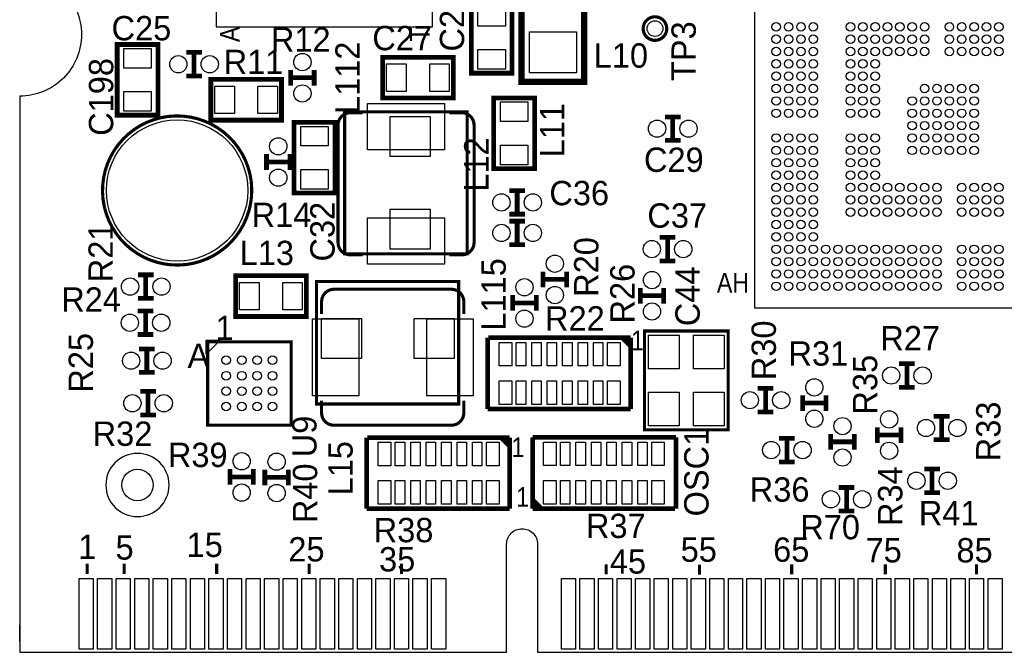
# Model space of a CAD drawing. Extents: x -1 to 150, y -33 to 40.
# Tile 2 of 6: x 0 to 32, y 0 to 20. Entities that reach past the tile are written whole.
import ezdxf
from ezdxf.enums import TextEntityAlignment as Align

# ---------------------------------------------------------------- set-up
doc = ezdxf.new("R2010")
doc.units = 0
for name, color, linetype in [('BOARD_GEOMETRY_OUTLINE', 4, 'CONTINUOUS'), ('PACKAGE_GEOMETRY_SILKSCREEN_TOP', 5, 'CONTINUOUS'), ('PIN_TOP', 6, 'CONTINUOUS'), ('REF_DES_SILKSCREEN_TOP', 7, 'CONTINUOUS')]:
    doc.layers.add(name, color=color, linetype=linetype)

msp = doc.modelspace()

# ---------------------------------------------------------------- linework, layer by layer
at = {"layer": 'BOARD_GEOMETRY_OUTLINE'}
msp.add_lwpolyline([(1.99898, 19.99996, -0.414214), (0, 18.00098), (0, 0), (15.75054, 0), (15.75054, 3.50012, -0.414214), (16.25092, 4.0005, -0.414214), (16.74876, 3.50012), (16.74876, 0), (67.59956, 0), (67.59956, 18.00098, -0.414214), (65.60058, 19.99996, -0.414214), (67.59956, 21.99894), (67.59956, 38.5572), (0, 38.5572), (0, 21.99894, -0.414214)], format="xyb", close=True, dxfattribs=at)
msp.add_lwpolyline([(0, 0.35052), (0, 0.87376)], dxfattribs=at)
at = {"layer": 'PACKAGE_GEOMETRY_SILKSCREEN_TOP'}
for points in [[(13.35532, 20.24888), (13.35532, 27.24912), (6.35508, 27.24912), (6.35508, 20.24888)], [(23.76932, 11.14552), (35.97148, 11.14552), (35.97148, 23.34768), (23.76932, 23.34768)], [(6.02996, 9.65454), (6.02996, 10.10412), (6.47954, 10.10412)]]:
    msp.add_lwpolyline(points, close=True, dxfattribs=at)
for points, const_width in [([(18.2626, 22.2758), (18.2626, 18.4658), (16.2306, 18.4658), (16.2306, 22.2758)], 0.2032), ([(15.9258, 21.0312), (15.9258, 18.7452), (14.605, 18.7452), (14.605, 21.0312)], 0.1524), ([(3.15214, 17.3863), (3.15214, 19.6723), (4.47294, 19.6723), (4.47294, 17.3863)], 0.1524), ([(14.02334, 17.93748), (11.73734, 17.93748), (11.73734, 19.25828), (14.02334, 19.25828)], 0.1524), ([(6.18236, 18.54454), (8.46836, 18.54454), (8.46836, 17.22374), (6.18236, 17.22374)], 0.1524), ([(15.33398, 15.65402), (15.33398, 17.94002), (16.65478, 17.94002), (16.65478, 15.65402)], 0.1524), ([(10.19556, 17.15008), (10.19556, 14.86408), (8.87476, 14.86408), (8.87476, 17.15008)], 0.1524), ([(9.268206, 10.86866), (6.982206, 10.86866), (6.982206, 12.18946), (9.268206, 12.18946)], 0.1524), ([(19.50466, 10.16254), (19.63166, 10.16254), (19.75866, 10.03554), (19.75866, 9.90854)], 0.1524), ([(15.59052, 6.93166), (15.71752, 6.93166), (15.84452, 6.80466), (15.84452, 6.67766)], 0.1524), ([(16.85544, 4.66852), (16.72844, 4.66852), (16.60144, 4.79552), (16.60144, 4.92252)], 0.1524)]:
    msp.add_lwpolyline(points, close=True, dxfattribs=dict(at, const_width=const_width))
at = {"layer": 'PACKAGE_GEOMETRY_SILKSCREEN_TOP', "const_width": 0.1016}
for points in [[(20.9296, 20.18792, 1), (20.1676, 20.18792, 1)], [(5.1435, 12.5349, 1), (5.0419, 17.3609, 1)]]:
    msp.add_lwpolyline(points, format="xyb", close=True, dxfattribs=at)
at = {"layer": 'PACKAGE_GEOMETRY_SILKSCREEN_TOP'}
for points, const_width in [([(5.8928, 19.41576), (5.3848, 19.41576)], 0.1524), ([(5.6388, 18.65376), (5.6388, 19.41576)], 0.1524), ([(8.763, 18.84934), (8.763, 18.34134)], 0.1524), ([(9.525, 18.84934), (9.525, 18.34134)], 0.1524), ([(5.8928, 18.65376), (5.3848, 18.65376)], 0.1524), ([(9.525, 18.59534), (8.763, 18.59534)], 0.1524), ([(14.47292, 15.278608), (14.47292, 12.900914), (10.510012, 12.900914), (10.510012, 17.496282), (14.47292, 17.496282), (14.47292, 14.77264)], 0.100076), ([(20.87118, 17.33042), (21.37918, 17.33042)], 0.1524), ([(21.12518, 17.33042), (21.12518, 16.56842)], 0.1524), ([(20.87118, 16.56842), (21.37918, 16.56842)], 0.1524), ([(7.98322, 15.61592), (7.98322, 16.12392)], 0.1524), ([(7.98322, 15.86992), (8.74522, 15.86992)], 0.1524), ([(8.74522, 15.61592), (8.74522, 16.12392)], 0.1524), ([(16.3449, 14.94282), (15.8369, 14.94282)], 0.1524), ([(16.0909, 14.18082), (16.0909, 14.94282)], 0.1524), ([(16.3449, 14.18082), (15.8369, 14.18082)], 0.1524), ([(15.8369, 13.95476), (16.3449, 13.95476)], 0.1524), ([(16.0909, 13.95476), (16.0909, 13.19276)], 0.1524), ([(20.701, 13.43152), (21.209, 13.43152)], 0.1524), ([(20.955, 13.43152), (20.955, 12.66952)], 0.1524), ([(15.8369, 13.19276), (16.3449, 13.19276)], 0.1524), ([(20.701, 12.66952), (21.209, 12.66952)], 0.1524), ([(3.82524, 12.2174), (4.33324, 12.2174)], 0.1524), ([(4.07924, 12.2174), (4.07924, 11.4554)], 0.1524), ([(16.9291, 12.32408), (16.9291, 11.81608)], 0.1524), ([(17.6911, 12.07008), (16.9291, 12.07008)], 0.1524), ([(17.6911, 12.32408), (17.6911, 11.81608)], 0.1524), ([(11.820652, 12.0015), (14.198346, 12.0015), (14.198346, 8.038592), (9.602978, 8.038592), (9.602978, 12.0015), (12.32662, 12.0015)], 0.100076), ([(20.07108, 11.79322), (20.07108, 11.28522)], 0.1524), ([(20.83308, 11.79322), (20.83308, 11.28522)], 0.1524), ([(3.82524, 11.4554), (4.33324, 11.4554)], 0.1524), ([(15.94612, 11.561826), (15.94612, 11.053826)], 0.1524), ([(16.70812, 11.561826), (16.70812, 11.053826)], 0.1524), ([(20.83308, 11.53922), (20.07108, 11.53922)], 0.1524), ([(16.70812, 11.307826), (15.94612, 11.307826)], 0.1524), ([(3.81762, 11.049), (4.32562, 11.049)], 0.1524), ([(4.07162, 11.049), (4.07162, 10.287)], 0.1524), ([(3.81762, 10.287), (4.32562, 10.287)], 0.1524), ([(15.13332, 10.18286), (15.13332, 7.87654)], 0.1524), ([(19.76628, 10.18286), (15.15872, 10.18286)], 0.1524), ([(19.76628, 7.87654), (19.76628, 10.18286)], 0.1524), ([(22.91207, 10.098532), (22.91207, 7.198614), (20.21205, 7.198614), (20.21205, 10.398506), (22.91207, 10.398506), (22.91207, 9.848596)], 0.100076), ([(3.858514, 9.81964), (4.366514, 9.81964)], 0.1524), ([(4.112514, 9.81964), (4.112514, 9.05764)], 0.1524), ([(6.47954, 10.05332), (8.77824, 10.05332), (8.77824, 7.35584), (6.08076, 7.35584), (6.08076, 10.05332), (6.5786, 10.05332)], 0.09906), ([(28.44292, 9.33958), (28.95092, 9.33958)], 0.1524), ([(28.69692, 9.33958), (28.69692, 8.57758)], 0.1524), ([(3.858514, 9.05764), (4.366514, 9.05764)], 0.1524), ([(23.87092, 8.54202), (24.37892, 8.54202)], 0.1524), ([(24.12492, 8.54202), (24.12492, 7.78002)], 0.1524), ([(28.44292, 8.57758), (28.95092, 8.57758)], 0.1524), ([(4.406646, 8.44296), (3.898646, 8.44296)], 0.1524), ([(4.152646, 7.68096), (4.152646, 8.44296)], 0.1524), ([(25.32126, 8.32104), (25.32126, 7.81304)], 0.1524), ([(26.08326, 8.32104), (26.08326, 7.81304)], 0.1524), ([(26.08326, 8.06704), (25.32126, 8.06704)], 0.1524), ([(4.406646, 7.68096), (3.898646, 7.68096)], 0.1524), ([(15.13332, 7.87654), (19.76628, 7.87654)], 0.1524), ([(23.87092, 7.78002), (24.37892, 7.78002)], 0.1524), ([(29.56814, 7.64032), (30.07614, 7.64032)], 0.1524), ([(29.82214, 7.64032), (29.82214, 6.87832)], 0.1524), ([(27.74188, 7.28472), (27.74188, 6.77672)], 0.1524), ([(28.50388, 7.28472), (28.50388, 6.77672)], 0.1524), ([(11.21918, 6.95198), (11.21918, 4.64566)], 0.1524), ([(15.85214, 6.95198), (11.24458, 6.95198)], 0.1524), ([(15.85214, 4.64566), (15.85214, 6.95198)], 0.1524), ([(21.22678, 6.95452), (16.59382, 6.95452)], 0.1524), ([(16.59382, 6.95452), (16.59382, 4.6482)], 0.1524), ([(21.22678, 4.6482), (21.22678, 6.95452)], 0.1524), ([(26.23312, 7.06628), (26.23312, 6.55828)], 0.1524), ([(26.99512, 7.06628), (26.99512, 6.55828)], 0.1524), ([(28.50388, 7.03072), (27.74188, 7.03072)], 0.1524), ([(24.5618, 6.92658), (25.0698, 6.92658)], 0.1524), ([(24.8158, 6.92658), (24.8158, 6.16458)], 0.1524), ([(26.99512, 6.81228), (26.23312, 6.81228)], 0.1524), ([(29.56814, 6.87832), (30.07614, 6.87832)], 0.1524), ([(24.5618, 6.16458), (25.0698, 6.16458)], 0.1524), ([(6.79958, 5.9309), (6.79958, 5.4229)], 0.1524), ([(7.56158, 5.6769), (6.79958, 5.6769)], 0.1524), ([(7.56158, 5.9309), (7.56158, 5.4229)], 0.1524), ([(7.92988, 5.91566), (7.92988, 5.40766)], 0.1524), ([(8.69188, 5.66166), (7.92988, 5.66166)], 0.1524), ([(8.69188, 5.91566), (8.69188, 5.40766)], 0.1524), ([(29.25826, 5.93344), (29.76626, 5.93344)], 0.1524), ([(29.51226, 5.93344), (29.51226, 5.17144)], 0.1524), ([(26.4922, 5.334), (27.0002, 5.334)], 0.1524), ([(26.7462, 5.334), (26.7462, 4.572)], 0.1524), ([(29.25826, 5.17144), (29.76626, 5.17144)], 0.1524), ([(11.21918, 4.64566), (15.85214, 4.64566)], 0.1524), ([(16.59382, 4.6482), (21.20138, 4.6482)], 0.1524), ([(26.4922, 4.572), (27.0002, 4.572)], 0.1524), ([(2.180082, 2.869946), (2.180082, 2.54)], 0.100076), ([(3.379978, 2.869946), (3.379978, 2.54)], 0.100076), ([(6.370066, 2.869946), (6.370066, 2.54)], 0.100076), ([(9.3599, 2.869946), (9.3599, 2.54)], 0.100076), ([(12.349988, 2.869946), (12.349988, 2.54)], 0.100076), ([(18.96999, 2.84988), (18.96999, 2.519934)], 0.100076), ([(21.99005, 2.839974), (21.99005, 2.510028)], 0.100076), ([(24.969978, 2.84988), (24.969978, 2.519934)], 0.100076), ([(27.999944, 2.84988), (27.999944, 2.519934)], 0.100076), ([(30.9499, 2.84988), (30.9499, 2.519934)], 0.100076)]:
    msp.add_lwpolyline(points, dxfattribs=dict(at, const_width=const_width))
at = {"layer": 'PACKAGE_GEOMETRY_SILKSCREEN_TOP', "const_width": 0.100076}
for points in [[(11.096752, 12.86383), (10.696702, 12.86383, -0.414167), (10.296906, 13.26388), (10.296906, 17.06372, -0.414167), (10.696702, 17.46377), (11.096752, 17.46377)], [(13.896848, 17.46377), (14.296898, 17.46377, -0.414167), (14.696694, 17.06372), (14.696694, 16.663924)], [(14.696694, 16.663924), (14.696694, 13.26388, -0.414167), (14.296898, 12.86383), (13.896848, 12.86383)], [(9.76503, 10.950448), (9.76503, 11.350498, -0.414167), (10.16508, 11.750294), (10.564876, 11.750294)], [(10.564876, 11.750294), (13.96492, 11.750294, -0.414167), (14.36497, 11.350498), (14.36497, 10.950448)], [(14.36497, 8.150352), (14.36497, 7.750302, -0.414167), (13.96492, 7.350506), (10.16508, 7.350506, -0.414167), (9.76503, 7.750302), (9.76503, 8.150352)]]:
    msp.add_lwpolyline(points, format="xyb", dxfattribs=at)
at = {"layer": 'PACKAGE_GEOMETRY_SILKSCREEN_TOP'}
msp.add_lwpolyline([(4.83362, 5.41528, 1), (2.78638, 5.41528, 1)], format="xyb", close=True, dxfattribs=at)
at = {"layer": 'PIN_TOP'}
for points in [[(14.8209, 20.9042), (15.7099, 20.9042), (15.7099, 20.2692), (14.8209, 20.2692)], [(16.4846, 18.7579), (16.4846, 20.0787), (18.0086, 20.0787), (18.0086, 18.7579)], [(4.25704, 18.9103), (3.36804, 18.9103), (3.36804, 19.5453), (4.25704, 19.5453)], [(14.8209, 19.5072), (15.7099, 19.5072), (15.7099, 18.8722), (14.8209, 18.8722)], [(12.49934, 19.04238), (12.49934, 18.15338), (11.86434, 18.15338), (11.86434, 19.04238)], [(13.89634, 19.04238), (13.89634, 18.15338), (13.26134, 18.15338), (13.26134, 19.04238)], [(6.30936, 17.43964), (6.30936, 18.32864), (6.94436, 18.32864), (6.94436, 17.43964)], [(7.70636, 17.43964), (7.70636, 18.32864), (8.34136, 18.32864), (8.34136, 17.43964)], [(4.25704, 17.5133), (3.36804, 17.5133), (3.36804, 18.1483), (4.25704, 18.1483)], [(11.2522, 17.762982), (13.7414, 17.762982), (13.7414, 16.264382), (11.2522, 16.264382)], [(16.43888, 17.17802), (15.54988, 17.17802), (15.54988, 17.81302), (16.43888, 17.81302)], [(11.97864, 17.342104), (13.27404, 17.342104), (13.27404, 16.046704), (11.97864, 16.046704)], [(9.09066, 17.02308), (9.97966, 17.02308), (9.97966, 16.38808), (9.09066, 16.38808)], [(16.43888, 15.78102), (15.54988, 15.78102), (15.54988, 16.41602), (16.43888, 16.41602)], [(9.09066, 15.62608), (9.97966, 15.62608), (9.97966, 14.99108), (9.09066, 14.99108)], [(11.97864, 14.341856), (13.27404, 14.341856), (13.27404, 13.046456), (11.97864, 13.046456)], [(11.2522, 14.063218), (13.7414, 14.063218), (13.7414, 12.564618), (11.2522, 12.564618)], [(7.744206, 11.97356), (7.744206, 11.08456), (7.109206, 11.08456), (7.109206, 11.97356)], [(9.141206, 11.97356), (9.141206, 11.08456), (8.506206, 11.08456), (8.506206, 11.97356)], [(9.465818, 8.3058), (9.465818, 10.795), (10.964418, 10.795), (10.964418, 8.3058)], [(9.757156, 9.50722), (9.757156, 10.80262), (11.052556, 10.80262), (11.052556, 9.50722)], [(12.757404, 9.50722), (12.757404, 10.80262), (14.052804, 10.80262), (14.052804, 9.50722)], [(13.165582, 8.3058), (13.165582, 10.795), (14.664182, 10.795), (14.664182, 8.3058)], [(20.341844, 10.269728), (21.332444, 10.269728), (21.332444, 9.177528), (20.341844, 9.177528)], [(21.791676, 10.269728), (22.782276, 10.269728), (22.782276, 9.177528), (21.791676, 9.177528)], [(15.51178, 10.033), (15.91818, 10.033), (15.91818, 9.271), (15.51178, 9.271)], [(16.36776, 10.033), (16.36776, 9.271), (16.06296, 9.271), (16.06296, 10.033)], [(16.86814, 10.033), (16.86814, 9.271), (16.56334, 9.271), (16.56334, 10.033)], [(17.36852, 10.033), (17.36852, 9.271), (17.06372, 9.271), (17.06372, 10.033)], [(17.86636, 10.033), (17.86636, 9.271), (17.56156, 9.271), (17.56156, 10.033)], [(18.36674, 10.033), (18.36674, 9.271), (18.06194, 9.271), (18.06194, 10.033)], [(18.86712, 10.033), (18.86712, 9.271), (18.56232, 9.271), (18.56232, 10.033)], [(19.0119, 10.033), (19.4183, 10.033), (19.4183, 9.271), (19.0119, 9.271)], [(15.91818, 8.0264), (15.51178, 8.0264), (15.51178, 8.7884), (15.91818, 8.7884)], [(16.36776, 8.7884), (16.36776, 8.0264), (16.06296, 8.0264), (16.06296, 8.7884)], [(16.86814, 8.7884), (16.86814, 8.0264), (16.56334, 8.0264), (16.56334, 8.7884)], [(17.36852, 8.7884), (17.36852, 8.0264), (17.06372, 8.0264), (17.06372, 8.7884)], [(17.86636, 8.7884), (17.86636, 8.0264), (17.56156, 8.0264), (17.56156, 8.7884)], [(18.36674, 8.7884), (18.36674, 8.0264), (18.06194, 8.0264), (18.06194, 8.7884)], [(18.86712, 8.7884), (18.86712, 8.0264), (18.56232, 8.0264), (18.56232, 8.7884)], [(19.4183, 8.0264), (19.0119, 8.0264), (19.0119, 8.7884), (19.4183, 8.7884)], [(20.341844, 8.419592), (21.332444, 8.419592), (21.332444, 7.327392), (20.341844, 7.327392)], [(21.791676, 8.419592), (22.782276, 8.419592), (22.782276, 7.327392), (21.791676, 7.327392)], [(11.59764, 6.80212), (12.00404, 6.80212), (12.00404, 6.04012), (11.59764, 6.04012)], [(12.45362, 6.80212), (12.45362, 6.04012), (12.14882, 6.04012), (12.14882, 6.80212)], [(12.954, 6.80212), (12.954, 6.04012), (12.6492, 6.04012), (12.6492, 6.80212)], [(13.45438, 6.80212), (13.45438, 6.04012), (13.14958, 6.04012), (13.14958, 6.80212)], [(13.95222, 6.80212), (13.95222, 6.04012), (13.64742, 6.04012), (13.64742, 6.80212)], [(14.4526, 6.80212), (14.4526, 6.04012), (14.1478, 6.04012), (14.1478, 6.80212)], [(14.95298, 6.80212), (14.95298, 6.04012), (14.64818, 6.04012), (14.64818, 6.80212)], [(15.09776, 6.80212), (15.50416, 6.80212), (15.50416, 6.04012), (15.09776, 6.04012)], [(16.9418, 6.80466), (17.3482, 6.80466), (17.3482, 6.04266), (16.9418, 6.04266)], [(17.49298, 6.04266), (17.49298, 6.80466), (17.79778, 6.80466), (17.79778, 6.04266)], [(17.99336, 6.04266), (17.99336, 6.80466), (18.29816, 6.80466), (18.29816, 6.04266)], [(18.49374, 6.04266), (18.49374, 6.80466), (18.79854, 6.80466), (18.79854, 6.04266)], [(18.99158, 6.04266), (18.99158, 6.80466), (19.29638, 6.80466), (19.29638, 6.04266)], [(19.49196, 6.04266), (19.49196, 6.80466), (19.79676, 6.80466), (19.79676, 6.04266)], [(19.99234, 6.04266), (19.99234, 6.80466), (20.29714, 6.80466), (20.29714, 6.04266)], [(20.44192, 6.80466), (20.84832, 6.80466), (20.84832, 6.04266), (20.44192, 6.04266)], [(12.00404, 4.79552), (11.59764, 4.79552), (11.59764, 5.55752), (12.00404, 5.55752)], [(12.45362, 5.55752), (12.45362, 4.79552), (12.14882, 4.79552), (12.14882, 5.55752)], [(12.954, 5.55752), (12.954, 4.79552), (12.6492, 4.79552), (12.6492, 5.55752)], [(13.45438, 5.55752), (13.45438, 4.79552), (13.14958, 4.79552), (13.14958, 5.55752)], [(13.95222, 5.55752), (13.95222, 4.79552), (13.64742, 4.79552), (13.64742, 5.55752)], [(14.4526, 5.55752), (14.4526, 4.79552), (14.1478, 4.79552), (14.1478, 5.55752)], [(14.95298, 5.55752), (14.95298, 4.79552), (14.64818, 4.79552), (14.64818, 5.55752)], [(15.50416, 4.79552), (15.09776, 4.79552), (15.09776, 5.55752), (15.50416, 5.55752)], [(17.3482, 4.79806), (16.9418, 4.79806), (16.9418, 5.56006), (17.3482, 5.56006)], [(17.49298, 4.79806), (17.49298, 5.56006), (17.79778, 5.56006), (17.79778, 4.79806)], [(17.99336, 4.79806), (17.99336, 5.56006), (18.29816, 5.56006), (18.29816, 4.79806)], [(18.49374, 4.79806), (18.49374, 5.56006), (18.79854, 5.56006), (18.79854, 4.79806)], [(18.99158, 4.79806), (18.99158, 5.56006), (19.29638, 5.56006), (19.29638, 4.79806)], [(19.49196, 4.79806), (19.49196, 5.56006), (19.79676, 5.56006), (19.79676, 4.79806)], [(19.99234, 4.79806), (19.99234, 5.56006), (20.29714, 5.56006), (20.29714, 4.79806)], [(20.84832, 4.79806), (20.44192, 4.79806), (20.44192, 5.56006), (20.84832, 5.56006)], [(1.92151, 0.100076), (1.92151, 2.386076), (2.37871, 2.386076), (2.37871, 0.100076)], [(2.521458, 0.100076), (2.521458, 2.386076), (2.978658, 2.386076), (2.978658, 0.100076)], [(3.121406, 0.100076), (3.121406, 2.386076), (3.578606, 2.386076), (3.578606, 0.100076)], [(3.721354, 0.100076), (3.721354, 2.386076), (4.178554, 2.386076), (4.178554, 0.100076)], [(4.321302, 0.100076), (4.321302, 2.386076), (4.778502, 2.386076), (4.778502, 0.100076)], [(4.921504, 0.100076), (4.921504, 2.386076), (5.378704, 2.386076), (5.378704, 0.100076)], [(5.521452, 0.100076), (5.521452, 2.386076), (5.978652, 2.386076), (5.978652, 0.100076)], [(6.1214, 0.100076), (6.1214, 2.386076), (6.5786, 2.386076), (6.5786, 0.100076)], [(6.721348, 0.100076), (6.721348, 2.386076), (7.178548, 2.386076), (7.178548, 0.100076)], [(7.321296, 0.100076), (7.321296, 2.386076), (7.778496, 2.386076), (7.778496, 0.100076)], [(7.921498, 0.100076), (7.921498, 2.386076), (8.378698, 2.386076), (8.378698, 0.100076)], [(8.521446, 0.100076), (8.521446, 2.386076), (8.978646, 2.386076), (8.978646, 0.100076)], [(9.121394, 0.100076), (9.121394, 2.386076), (9.578594, 2.386076), (9.578594, 0.100076)], [(9.721342, 0.100076), (9.721342, 2.386076), (10.178542, 2.386076), (10.178542, 0.100076)], [(10.32129, 0.100076), (10.32129, 2.386076), (10.77849, 2.386076), (10.77849, 0.100076)], [(10.921492, 0.100076), (10.921492, 2.386076), (11.378692, 2.386076), (11.378692, 0.100076)], [(11.52144, 0.100076), (11.52144, 2.386076), (11.97864, 2.386076), (11.97864, 0.100076)], [(12.121388, 0.100076), (12.121388, 2.386076), (12.578588, 2.386076), (12.578588, 0.100076)], [(12.721336, 0.100076), (12.721336, 2.386076), (13.178536, 2.386076), (13.178536, 0.100076)], [(13.321284, 0.100076), (13.321284, 2.386076), (13.778484, 2.386076), (13.778484, 0.100076)], [(17.521428, 0.100076), (17.521428, 2.386076), (17.978628, 2.386076), (17.978628, 0.100076)], [(18.121376, 0.100076), (18.121376, 2.386076), (18.578576, 2.386076), (18.578576, 0.100076)], [(18.721324, 0.100076), (18.721324, 2.386076), (19.178524, 2.386076), (19.178524, 0.100076)], [(19.321526, 0.100076), (19.321526, 2.386076), (19.778726, 2.386076), (19.778726, 0.100076)], [(19.921474, 0.100076), (19.921474, 2.386076), (20.378674, 2.386076), (20.378674, 0.100076)], [(20.521422, 0.100076), (20.521422, 2.386076), (20.978622, 2.386076), (20.978622, 0.100076)], [(21.12137, 0.100076), (21.12137, 2.386076), (21.57857, 2.386076), (21.57857, 0.100076)], [(21.721318, 0.100076), (21.721318, 2.386076), (22.178518, 2.386076), (22.178518, 0.100076)], [(22.32152, 0.100076), (22.32152, 2.386076), (22.77872, 2.386076), (22.77872, 0.100076)], [(22.921468, 0.100076), (22.921468, 2.386076), (23.378668, 2.386076), (23.378668, 0.100076)], [(23.521416, 0.100076), (23.521416, 2.386076), (23.978616, 2.386076), (23.978616, 0.100076)], [(24.121364, 0.100076), (24.121364, 2.386076), (24.578564, 2.386076), (24.578564, 0.100076)], [(24.721312, 0.100076), (24.721312, 2.386076), (25.178512, 2.386076), (25.178512, 0.100076)], [(25.321514, 0.100076), (25.321514, 2.386076), (25.778714, 2.386076), (25.778714, 0.100076)], [(25.921462, 0.100076), (25.921462, 2.386076), (26.378662, 2.386076), (26.378662, 0.100076)], [(26.52141, 0.100076), (26.52141, 2.386076), (26.97861, 2.386076), (26.97861, 0.100076)], [(27.121358, 0.100076), (27.121358, 2.386076), (27.578558, 2.386076), (27.578558, 0.100076)], [(27.721306, 0.100076), (27.721306, 2.386076), (28.178506, 2.386076), (28.178506, 0.100076)], [(28.321508, 0.100076), (28.321508, 2.386076), (28.778708, 2.386076), (28.778708, 0.100076)], [(28.921456, 0.100076), (28.921456, 2.386076), (29.378656, 2.386076), (29.378656, 0.100076)], [(29.521404, 0.100076), (29.521404, 2.386076), (29.978604, 2.386076), (29.978604, 0.100076)], [(30.121352, 0.100076), (30.121352, 2.386076), (30.578552, 2.386076), (30.578552, 0.100076)], [(30.7213, 0.100076), (30.7213, 2.386076), (31.1785, 2.386076), (31.1785, 0.100076)], [(31.321502, 0.100076), (31.321502, 2.386076), (31.778702, 2.386076), (31.778702, 0.100076)]]:
    msp.add_lwpolyline(points, close=True, dxfattribs=at)
for centre, radius in [((20.5486, 20.18792), 0.254), ((24.47036, 20.24634), 0.13716), ((24.87168, 20.24634), 0.13716), ((25.27046, 20.24634), 0.13716), ((25.66924, 20.24634), 0.13716), ((26.87066, 20.24634), 0.13716), ((27.26944, 20.24634), 0.13716), ((27.67076, 20.24634), 0.13716), ((28.06954, 20.24634), 0.13716), ((28.47086, 20.24634), 0.13716), ((28.86964, 20.24634), 0.13716), ((29.27096, 20.24634), 0.13716), ((30.07106, 20.24634), 0.13716), ((30.46984, 20.24634), 0.13716), ((30.87116, 20.24634), 0.13716), ((31.26994, 20.24634), 0.13716), ((31.67126, 20.24634), 0.13716), ((24.47036, 19.84756), 0.13716), ((24.87168, 19.84756), 0.13716), ((25.27046, 19.84756), 0.13716), ((25.66924, 19.84756), 0.13716), ((26.87066, 19.84756), 0.13716), ((27.26944, 19.84756), 0.13716), ((27.67076, 19.84756), 0.13716), ((28.06954, 19.84756), 0.13716), ((28.47086, 19.84756), 0.13716), ((28.86964, 19.84756), 0.13716), ((29.27096, 19.84756), 0.13716), ((30.07106, 19.84756), 0.13716), ((30.46984, 19.84756), 0.13716), ((30.87116, 19.84756), 0.13716), ((31.26994, 19.84756), 0.13716), ((31.67126, 19.84756), 0.13716), ((24.47036, 19.44624), 0.13716), ((24.87168, 19.44624), 0.13716), ((25.27046, 19.44624), 0.13716), ((25.66924, 19.44624), 0.13716), ((26.87066, 19.44624), 0.13716), ((27.26944, 19.44624), 0.13716), ((27.67076, 19.44624), 0.13716), ((28.06954, 19.44624), 0.13716), ((28.47086, 19.44624), 0.13716), ((28.86964, 19.44624), 0.13716), ((29.27096, 19.44624), 0.13716), ((30.07106, 19.44624), 0.13716), ((30.46984, 19.44624), 0.13716), ((30.87116, 19.44624), 0.13716), ((31.26994, 19.44624), 0.13716), ((31.67126, 19.44624), 0.13716), ((5.1308, 19.03476), 0.2794), ((6.1468, 19.03476), 0.2794), ((9.144, 19.10334), 0.2794), ((24.47036, 19.04746), 0.13716), ((24.87168, 19.04746), 0.13716), ((25.27046, 19.04746), 0.13716), ((25.66924, 19.04746), 0.13716), ((26.87066, 19.04746), 0.13716), ((27.26944, 19.04746), 0.13716), ((27.67076, 19.04746), 0.13716), ((24.47036, 18.64614), 0.13716), ((24.87168, 18.64614), 0.13716), ((25.27046, 18.64614), 0.13716), ((25.66924, 18.64614), 0.13716), ((26.87066, 18.64614), 0.13716), ((27.26944, 18.64614), 0.13716), ((27.67076, 18.64614), 0.13716), ((9.144, 18.08734), 0.2794), ((24.47036, 18.24736), 0.13716), ((24.87168, 18.24736), 0.13716), ((25.27046, 18.24736), 0.13716), ((25.66924, 18.24736), 0.13716), ((26.87066, 18.24736), 0.13716), ((27.26944, 18.24736), 0.13716), ((27.67076, 18.24736), 0.13716), ((29.27096, 18.24736), 0.13716), ((29.66974, 18.24736), 0.13716), ((30.07106, 18.24736), 0.13716), ((30.46984, 18.24736), 0.13716), ((30.87116, 18.24736), 0.13716), ((24.47036, 17.84604), 0.13716), ((24.87168, 17.84604), 0.13716), ((25.27046, 17.84604), 0.13716), ((25.66924, 17.84604), 0.13716), ((26.87066, 17.84604), 0.13716), ((27.26944, 17.84604), 0.13716), ((27.67076, 17.84604), 0.13716), ((28.86964, 17.84604), 0.13716), ((29.27096, 17.84604), 0.13716), ((29.66974, 17.84604), 0.13716), ((30.07106, 17.84604), 0.13716), ((30.46984, 17.84604), 0.13716), ((30.87116, 17.84604), 0.13716), ((24.47036, 17.44726), 0.13716), ((24.87168, 17.44726), 0.13716), ((25.27046, 17.44726), 0.13716), ((25.66924, 17.44726), 0.13716), ((26.87066, 17.44726), 0.13716), ((27.26944, 17.44726), 0.13716), ((27.67076, 17.44726), 0.13716), ((28.86964, 17.44726), 0.13716), ((29.27096, 17.44726), 0.13716), ((29.66974, 17.44726), 0.13716), ((30.07106, 17.44726), 0.13716), ((30.46984, 17.44726), 0.13716), ((30.87116, 17.44726), 0.13716), ((5.0927, 14.9479), 2.286), ((20.61718, 16.94942), 0.2794), ((21.63318, 16.94942), 0.2794), ((28.86964, 17.04594), 0.13716), ((29.27096, 17.04594), 0.13716), ((29.66974, 17.04594), 0.13716), ((30.07106, 17.04594), 0.13716), ((30.46984, 17.04594), 0.13716), ((30.87116, 17.04594), 0.13716), ((8.36422, 16.37792), 0.2794), ((24.47036, 16.64716), 0.13716), ((24.87168, 16.64716), 0.13716), ((25.27046, 16.64716), 0.13716), ((25.66924, 16.64716), 0.13716), ((26.87066, 16.64716), 0.13716), ((27.26944, 16.64716), 0.13716), ((27.67076, 16.64716), 0.13716), ((28.86964, 16.64716), 0.13716), ((29.27096, 16.64716), 0.13716), ((29.66974, 16.64716), 0.13716), ((30.07106, 16.64716), 0.13716), ((30.46984, 16.64716), 0.13716), ((30.87116, 16.64716), 0.13716), ((24.47036, 16.24584), 0.13716), ((24.87168, 16.24584), 0.13716), ((25.27046, 16.24584), 0.13716), ((25.66924, 16.24584), 0.13716), ((26.87066, 16.24584), 0.13716), ((27.26944, 16.24584), 0.13716), ((27.67076, 16.24584), 0.13716), ((28.86964, 16.24584), 0.13716), ((29.27096, 16.24584), 0.13716), ((29.66974, 16.24584), 0.13716), ((30.07106, 16.24584), 0.13716), ((30.46984, 16.24584), 0.13716), ((30.87116, 16.24584), 0.13716), ((24.47036, 15.84706), 0.13716), ((24.87168, 15.84706), 0.13716), ((25.27046, 15.84706), 0.13716), ((25.66924, 15.84706), 0.13716), ((26.87066, 15.84706), 0.13716), ((27.26944, 15.84706), 0.13716), ((27.67076, 15.84706), 0.13716), ((8.36422, 15.36192), 0.2794), ((24.47036, 15.44574), 0.13716), ((24.87168, 15.44574), 0.13716), ((25.27046, 15.44574), 0.13716), ((25.66924, 15.44574), 0.13716), ((26.87066, 15.44574), 0.13716), ((27.26944, 15.44574), 0.13716), ((27.67076, 15.44574), 0.13716), ((24.47036, 15.04696), 0.13716), ((24.87168, 15.04696), 0.13716), ((25.27046, 15.04696), 0.13716), ((25.66924, 15.04696), 0.13716), ((26.87066, 15.04696), 0.13716), ((27.26944, 15.04696), 0.13716), ((27.67076, 15.04696), 0.13716), ((28.06954, 15.04696), 0.13716), ((28.47086, 15.04696), 0.13716), ((28.86964, 15.04696), 0.13716), ((29.27096, 15.04696), 0.13716), ((29.66974, 15.04696), 0.13716), ((30.46984, 15.04696), 0.13716), ((30.87116, 15.04696), 0.13716), ((31.26994, 15.04696), 0.13716), ((31.67126, 15.04696), 0.13716), ((15.5829, 14.56182), 0.2794), ((16.5989, 14.56182), 0.2794), ((24.47036, 14.64564), 0.13716), ((24.87168, 14.64564), 0.13716), ((25.27046, 14.64564), 0.13716), ((25.66924, 14.64564), 0.13716), ((26.87066, 14.64564), 0.13716), ((27.26944, 14.64564), 0.13716), ((27.67076, 14.64564), 0.13716), ((28.06954, 14.64564), 0.13716), ((28.47086, 14.64564), 0.13716), ((28.86964, 14.64564), 0.13716), ((29.27096, 14.64564), 0.13716), ((29.66974, 14.64564), 0.13716), ((30.46984, 14.64564), 0.13716), ((30.87116, 14.64564), 0.13716), ((31.26994, 14.64564), 0.13716), ((31.67126, 14.64564), 0.13716), ((24.47036, 14.24686), 0.13716), ((24.87168, 14.24686), 0.13716), ((25.27046, 14.24686), 0.13716), ((25.66924, 14.24686), 0.13716), ((26.87066, 14.24686), 0.13716), ((27.26944, 14.24686), 0.13716), ((27.67076, 14.24686), 0.13716), ((28.06954, 14.24686), 0.13716), ((28.47086, 14.24686), 0.13716), ((28.86964, 14.24686), 0.13716), ((29.27096, 14.24686), 0.13716), ((29.66974, 14.24686), 0.13716), ((30.46984, 14.24686), 0.13716), ((30.87116, 14.24686), 0.13716), ((31.26994, 14.24686), 0.13716), ((31.67126, 14.24686), 0.13716), ((15.5829, 13.57376), 0.2794), ((16.5989, 13.57376), 0.2794), ((24.47036, 13.84554), 0.13716), ((24.87168, 13.84554), 0.13716), ((25.27046, 13.84554), 0.13716), ((25.66924, 13.84554), 0.13716), ((24.47036, 13.44676), 0.13716), ((24.87168, 13.44676), 0.13716), ((25.27046, 13.44676), 0.13716), ((25.66924, 13.44676), 0.13716), ((20.447, 13.05052), 0.2794), ((21.463, 13.05052), 0.2794), ((24.47036, 13.04544), 0.13716), ((24.87168, 13.04544), 0.13716), ((25.27046, 13.04544), 0.13716), ((25.66924, 13.04544), 0.13716), ((26.07056, 13.04544), 0.13716), ((26.46934, 13.04544), 0.13716), ((26.87066, 13.04544), 0.13716), ((27.26944, 13.04544), 0.13716), ((27.67076, 13.04544), 0.13716), ((28.06954, 13.04544), 0.13716), ((28.47086, 13.04544), 0.13716), ((28.86964, 13.04544), 0.13716), ((29.27096, 13.04544), 0.13716), ((29.66974, 13.04544), 0.13716), ((30.46984, 13.04544), 0.13716), ((30.87116, 13.04544), 0.13716), ((31.26994, 13.04544), 0.13716), ((31.67126, 13.04544), 0.13716), ((17.3101, 12.57808), 0.2794), ((24.47036, 12.64666), 0.13716), ((24.87168, 12.64666), 0.13716), ((25.27046, 12.64666), 0.13716), ((25.66924, 12.64666), 0.13716), ((26.07056, 12.64666), 0.13716), ((26.46934, 12.64666), 0.13716), ((26.87066, 12.64666), 0.13716), ((27.26944, 12.64666), 0.13716), ((27.67076, 12.64666), 0.13716), ((28.06954, 12.64666), 0.13716), ((28.47086, 12.64666), 0.13716), ((28.86964, 12.64666), 0.13716), ((29.27096, 12.64666), 0.13716), ((29.66974, 12.64666), 0.13716), ((30.46984, 12.64666), 0.13716), ((30.87116, 12.64666), 0.13716), ((31.26994, 12.64666), 0.13716), ((31.67126, 12.64666), 0.13716), ((3.57124, 11.8364), 0.2794), ((4.58724, 11.8364), 0.2794), ((20.45208, 12.04722), 0.2794), ((24.47036, 12.24788), 0.13716), ((24.87168, 12.24788), 0.13716), ((25.27046, 12.24788), 0.13716), ((25.66924, 12.24788), 0.13716), ((26.07056, 12.24788), 0.13716), ((26.46934, 12.24788), 0.13716), ((26.87066, 12.24788), 0.13716), ((27.26944, 12.24788), 0.13716), ((27.67076, 12.24788), 0.13716), ((28.06954, 12.24788), 0.13716), ((28.47086, 12.24788), 0.13716), ((28.86964, 12.24788), 0.13716), ((29.27096, 12.24788), 0.13716), ((29.66974, 12.24788), 0.13716), ((30.46984, 12.24788), 0.13716), ((30.87116, 12.24788), 0.13716), ((31.26994, 12.24788), 0.13716), ((31.67126, 12.24788), 0.13716), ((16.32712, 11.815826), 0.2794), ((17.3101, 11.56208), 0.2794), ((24.47036, 11.84656), 0.13716), ((24.87168, 11.84656), 0.13716), ((25.27046, 11.84656), 0.13716), ((25.66924, 11.84656), 0.13716), ((26.07056, 11.84656), 0.13716), ((26.46934, 11.84656), 0.13716), ((26.87066, 11.84656), 0.13716), ((27.26944, 11.84656), 0.13716), ((27.67076, 11.84656), 0.13716), ((28.06954, 11.84656), 0.13716), ((28.47086, 11.84656), 0.13716), ((28.86964, 11.84656), 0.13716), ((29.27096, 11.84656), 0.13716), ((29.66974, 11.84656), 0.13716), ((30.46984, 11.84656), 0.13716), ((30.87116, 11.84656), 0.13716), ((31.26994, 11.84656), 0.13716), ((31.67126, 11.84656), 0.13716), ((20.45208, 11.03122), 0.2794), ((3.56362, 10.668), 0.2794), ((4.57962, 10.668), 0.2794), ((16.32712, 10.799826), 0.2794), ((3.604514, 9.43864), 0.2794), ((4.620514, 9.43864), 0.2794), ((6.6802, 9.45388), 0.1397), ((7.18058, 9.45388), 0.1397), ((7.67842, 9.45388), 0.1397), ((8.1788, 9.45388), 0.1397), ((28.18892, 8.95858), 0.2794), ((29.20492, 8.95858), 0.2794), ((6.6802, 8.9535), 0.1397), ((7.18058, 8.9535), 0.1397), ((7.67842, 8.9535), 0.1397), ((8.1788, 8.9535), 0.1397), ((25.70226, 8.57504), 0.2794), ((3.644646, 8.06196), 0.2794), ((4.660646, 8.06196), 0.2794), ((6.6802, 8.45566), 0.1397), ((7.18058, 8.45566), 0.1397), ((7.67842, 8.45566), 0.1397), ((8.1788, 8.45566), 0.1397), ((23.61692, 8.16102), 0.2794), ((24.63292, 8.16102), 0.2794), ((6.6802, 7.95528), 0.1397), ((7.18058, 7.95528), 0.1397), ((7.67842, 7.95528), 0.1397), ((8.1788, 7.95528), 0.1397), ((25.70226, 7.55904), 0.2794), ((28.12288, 7.53872), 0.2794), ((26.61412, 7.32028), 0.2794), ((29.31414, 7.25932), 0.2794), ((30.33014, 7.25932), 0.2794), ((24.3078, 6.54558), 0.2794), ((25.3238, 6.54558), 0.2794), ((28.12288, 6.52272), 0.2794), ((7.18058, 6.1849), 0.2794), ((8.31088, 6.16966), 0.2794), ((26.61412, 6.30428), 0.2794), ((3.81, 5.41528), 0.508), ((29.00426, 5.55244), 0.2794), ((30.02026, 5.55244), 0.2794), ((7.18058, 5.1689), 0.2794), ((8.31088, 5.15366), 0.2794), ((26.2382, 4.953), 0.2794), ((27.2542, 4.953), 0.2794)]:
    msp.add_circle(centre, radius, dxfattribs=at)

# ---------------------------------------------------------------- texts
at = {"layer": 'PACKAGE_GEOMETRY_SILKSCREEN_TOP', "width": 0.88}
for s, p in [('A', (7.112, 19.75104)), ('T', (13.2588, 19.76882))]:
    msp.add_text(s, height=0.635, rotation=90, dxfattribs=at).set_placement(p)
for s, p in [('AH', (23.07082, 11.6459)), ('1', (19.98218, 9.77392)), ('1', (16.1163, 6.32206)), ('1', (16.2687, 4.7117))]:
    msp.add_text(s, height=0.635, dxfattribs=at).set_placement(p, align=Align.CENTER)
at = {"layer": 'PACKAGE_GEOMETRY_SILKSCREEN_TOP'}
for s, p in [('1', (6.32968, 10.10412)), ('A', (5.43052, 9.20496)), ('15', (5.40004, 3.0861)), ('1', (1.890014, 3.02006)), ('5', (3.10007, 2.999994)), ('25', (8.690102, 2.94005)), ('55', (21.379942, 2.92989)), ('65', (24.37003, 2.92989)), ('75', (27.360118, 2.910078)), ('85', (30.299914, 2.910078)), ('35', (11.623802, 2.617216)), ('45', (19.0881, 2.54762))]:
    msp.add_text(s, height=0.7874, dxfattribs=at).set_placement(p)
at = {"layer": 'REF_DES_SILKSCREEN_TOP'}
for s, p in [('C26', (14.3764, 20.41144)), ('TP3', (21.8694, 19.4564)), ('C198', (3.02514, 17.97558)), ('L11', (17.61998, 16.89862)), ('C32', (10.1854, 13.6144)), ('R21', (3.012186, 12.94384)), ('R20', (18.7198, 12.4714)), ('R26', (19.8882, 11.6078)), ('C44', (21.9964, 11.52144)), ('R30', (24.4602, 9.77392)), ('R25', (2.36982, 9.37006)), ('R35', (27.7368, 8.6614)), ('R33', (31.7246, 7.1501)), ('U9', (9.6012, 6.985)), ('OSC1', (22.28088, 5.83184)), ('R40', (9.62406, 5.14604)), ('R34', (28.5496, 5.0546))]:
    msp.add_text(s, height=0.7874, rotation=90, dxfattribs=at).set_placement(p, align=Align.CENTER)
for s, p in [('C25', (3.937, 19.80692)), ('R12', (9.09066, 19.43862)), ('C27', (12.37234, 19.48688)), ('R11', (7.56412, 18.71472)), ('L10', (19.44624, 18.923)), ('C29', (21.1582, 15.54988)), ('C36', (18.0975, 14.47038)), ('R14', (8.46836, 13.76426)), ('C37', (21.26742, 13.74394)), ('L13', (7.99338, 12.53236)), ('R24', (2.30886, 11.02614)), ('R22', (17.9578, 10.414)), ('R27', (28.8036, 9.77392)), ('R31', (25.8318, 9.27862)), ('R32', (3.32486, 6.68274)), ('R39', (5.75818, 5.99694)), ('R36', (24.57958, 4.8768)), ('R41', (30.0482, 4.1148)), ('R37', (19.28114, 3.69824)), ('R70', (26.2128, 3.6576)), ('R38', (12.41552, 3.56362))]:
    msp.add_text(s, height=0.7874, dxfattribs=at).set_placement(p, align=Align.CENTER)
for s, p in [('L112', (10.9982, 17.4244)), ('L12', (15.1638, 14.9098)), ('L115', (15.7226, 10.414)), ('L15', (10.7696, 5.08))]:
    msp.add_text(s, height=0.7874, rotation=90, dxfattribs=at).set_placement(p)

doc.saveas('drawing.dxf')
